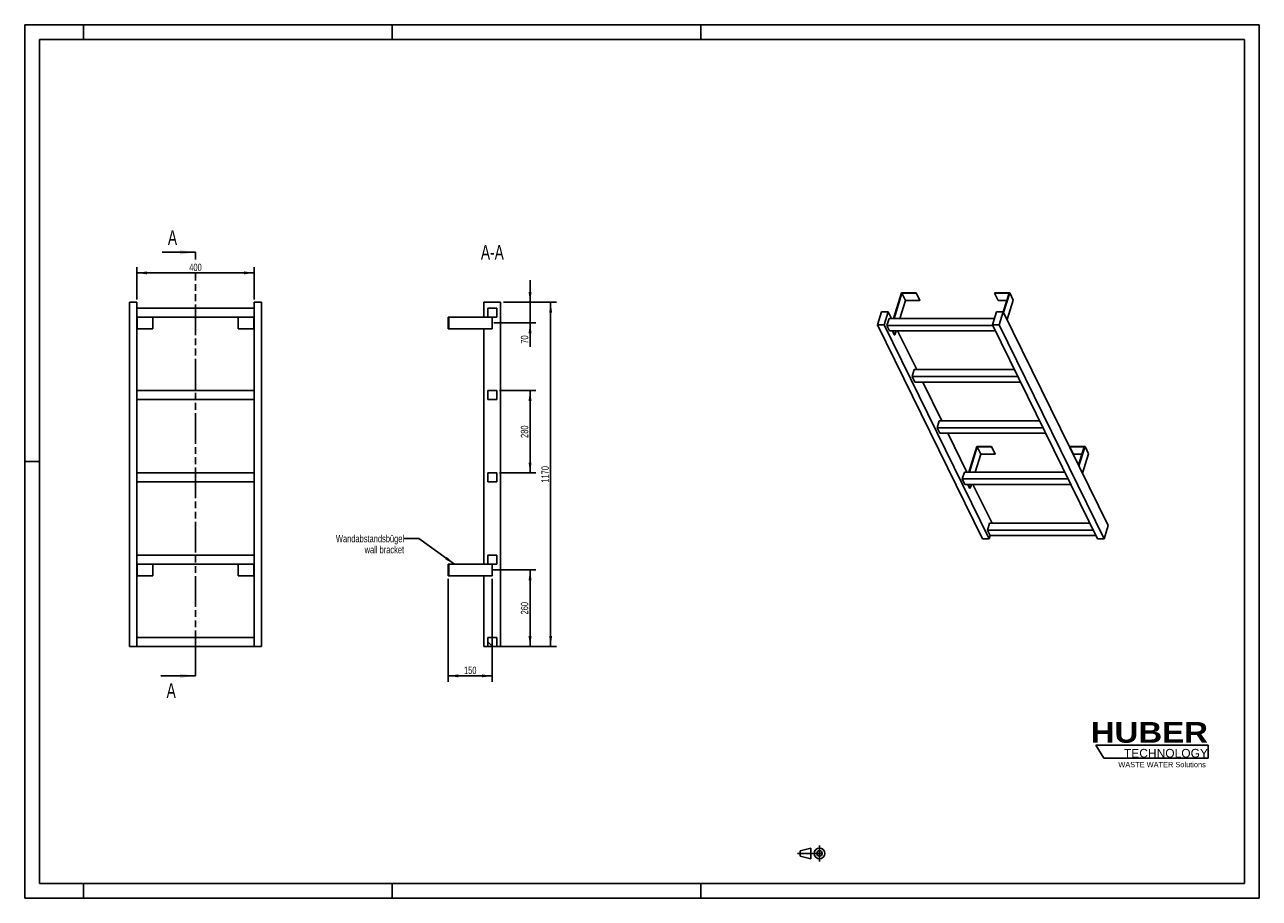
# Model space of a CAD drawing. Header units: millimetres. Extents: x 0 to 4200, y 0 to 2970.
import ezdxf

# ---------------------------------------------------------------- set-up
doc = ezdxf.new("R2010")
doc.units = ezdxf.units.MM
doc.header["$LTSCALE"] = 231
doc.linetypes.add('CENTER', pattern=[0.6, 0.375, -0.075, 0.075, -0.075])
doc.linetypes.add('PHANTOM', pattern=[0.8, 0.45, -0.05, 0.1, -0.05, 0.1, -0.05])
doc.layers.get('0').update_dxf_attribs({"linetype": 'CONTINUOUS'})
for name, color, linetype in [('050_DIMENSIONING', 7, 'CONTINUOUS'), ('053_NOTES', 7, 'CONTINUOUS'), ('HATCHING_BL0', 7, 'CONTINUOUS'), ('HUBER_Logo_BL1', 7, 'CONTINUOUS')]:
    doc.layers.add(name, color=color, linetype=linetype)
doc.styles.get("Standard").update_dxf_attribs({"font": 'txt', "width": 0.7})
doc.styles.add('TEXTSTYLE_2', font='ariblk.ttf')
doc.styles.add('TEXTSTYLE_3', font='arial.ttf')
doc.dimstyles.new('DIMSTYLE_1', dxfattribs={"dimtxt": 25, "dimasz": 35, "dimexe": 2, "dimexo": 1, "dimtad": 1, "dimdec": 1, "dimtxsty": 'STANDARD', "dimblk": '_FILLED', "dimblk1": '_FILLED', "dimblk2": '_FILLED', "dimcen": 0.09, "dimazin": 2, "dimtp": 0.5, "dimtm": 0.5, "dimtfac": 1, "dimtdec": 1, "dimtofl": 0, "dimtmove": 0, "dimatfit": 3, "dimldrblk": '_FILLED', "dimfxl": 1, "dimtolj": 1, "dimarcsym": 0})
doc.dimstyles.new('DIMSTYLE_2', dxfattribs={"dimtxt": 25, "dimasz": 35, "dimexe": 2, "dimexo": 1, "dimtad": 1, "dimdec": 1, "dimtxsty": 'STANDARD', "dimblk": '_FILLED', "dimblk1": '_FILLED', "dimblk2": '_FILLED', "dimcen": 0.09, "dimazin": 2, "dimtp": 0.3, "dimtm": 0.3, "dimtfac": 1, "dimtdec": 1, "dimtofl": 0, "dimtmove": 0, "dimatfit": 3, "dimldrblk": '_FILLED', "dimfxl": 1, "dimtolj": 1, "dimarcsym": 0})
doc.dimstyles.new('DIMSTYLE_3', dxfattribs={"dimtxt": 25, "dimasz": 35, "dimexe": 2, "dimexo": 1, "dimtad": 1, "dimtxsty": 'STANDARD', "dimblk": '_FILLED', "dimblk1": '_FILLED', "dimblk2": '_FILLED', "dimcen": 0.09, "dimazin": 2, "dimtp": 0.5, "dimtm": 0.5, "dimtfac": 1, "dimtofl": 0, "dimtmove": 0, "dimatfit": 3, "dimldrblk": '_FILLED', "dimfxl": 1, "dimtolj": 1, "dimarcsym": 0})
doc.dimstyles.new('DIMSTYLE_4', dxfattribs={"dimtxt": 25, "dimasz": 35, "dimexe": 2, "dimexo": 1, "dimtad": 1, "dimtxsty": 'STANDARD', "dimblk": '_FILLED', "dimblk1": '_FILLED', "dimblk2": '_FILLED', "dimcen": 0.09, "dimazin": 2, "dimtp": 1.2, "dimtm": 1.2, "dimtfac": 1, "dimtofl": 0, "dimtmove": 0, "dimatfit": 3, "dimldrblk": '_FILLED', "dimfxl": 1, "dimtolj": 1, "dimarcsym": 0})
doc.dimstyles.get("Standard").update_dxf_attribs({"dimtxt": 25, "dimasz": 35, "dimexe": 2, "dimexo": 1, "dimtad": 1, "dimtxsty": 'STANDARD', "dimblk": '_FILLED', "dimblk1": '_FILLED', "dimblk2": '_FILLED', "dimcen": 0.09, "dimazin": 2, "dimtol": 1, "dimtp": 0.01, "dimtm": 0.01, "dimtfac": 1, "dimtofl": 0, "dimtmove": 0, "dimatfit": 3, "dimldrblk": '_FILLED', "dimfxl": 1, "dimtolj": 1, "dimarcsym": 0})

# ---------------------------------------------------------------- blocks, each defined once
blk = doc.blocks.new('HUBER_LOGO_BL1', base_point=(3837.5, 503.7))
at = {"layer": 'HUBER_Logo_BL1', "color": 5, "linetype": 'CONTINUOUS'}
for p, q in [((4026.4, 521), (3643.9, 521)), ((3643.9, 521), (3670.9, 476)), ((4026.4, 521), (4026.4, 476)), ((3670.9, 476), (4026.4, 476))]:
    blk.add_line(p, q, dxfattribs=at)
at = {"layer": 'HUBER_Logo_BL1', "color": 2, "linetype": 'CONTINUOUS', "attachment_point": 3, "line_spacing_factor": 0.78}
for s, insert, char_height, width, style in [('HUBER\\P\\fArial;\\H29.25;TECHNOLOGY ', (4025.4, 599.1), 70.2, 387.672, 'TEXTSTYLE_2'), ('WASTE WATER Solutions', (4018, 463.6), 18, 297.033, 'TEXTSTYLE_3')]:
    blk.add_mtext(s, dxfattribs=dict(at, insert=insert, char_height=char_height, width=width, style=style))
blk = doc.blocks.new('_FILLED')
at = {"color": 0, "linetype": 'BYBLOCK'}
blk.add_solid([(0, 0), (-1, 0.143), (-1, -0.143)], dxfattribs=at)
blk = doc.blocks.new('*D0')
at = {"layer": '050_DIMENSIONING', "color": 2, "linetype": 'CONTINUOUS'}
for p, q in [((381.1, 2036.2), (381.1, 2146.2)), ((781.1, 2036.2), (781.1, 2146.2)), ((381.1, 2126.2), (581.1, 2126.2)), ((781.1, 2126.2), (581.1, 2126.2))]:
    blk.add_line(p, q, dxfattribs=at)
at = {"layer": '050_DIMENSIONING', "color": 2, "linetype": 'CONTINUOUS', "xscale": 35, "yscale": 35, "zscale": 35, "rotation": 180}
blk.add_blockref('_FILLED', (381.1, 2126.2), dxfattribs=at)
at = {"layer": '050_DIMENSIONING', "color": 2, "linetype": 'CONTINUOUS', "xscale": 35, "yscale": 35, "zscale": 35}
blk.add_blockref('_FILLED', (781.1, 2126.2), dxfattribs=at)
at = {"layer": '050_DIMENSIONING', "color": 2, "linetype": 'CONTINUOUS', "insert": (581.1, 2157.5), "char_height": 25, "width": 88.393, "attachment_point": 2, "line_spacing_factor": 0.9}
blk.add_mtext('400', dxfattribs=at)
blk = doc.blocks.new('*D1')
at = {"layer": '050_DIMENSIONING', "color": 2, "linetype": 'CONTINUOUS'}
for p, q in [((1590.4, 1116.2), (1739.2, 1116.2)), ((1719.2, 1116.2), (1719.2, 986.2)), ((1719.2, 856.2), (1719.2, 986.2)), ((1629.2, 856.2), (1739.2, 856.2))]:
    blk.add_line(p, q, dxfattribs=at)
at = {"layer": '050_DIMENSIONING', "color": 2, "linetype": 'CONTINUOUS', "xscale": 35, "yscale": 35, "zscale": 35}
for p, rotation in [((1719.2, 1116.2), 90), ((1719.2, 856.2), 270)]:
    blk.add_blockref('_FILLED', p, dxfattribs=dict(at, rotation=rotation))
at = {"layer": '050_DIMENSIONING', "color": 2, "linetype": 'CONTINUOUS', "insert": (1687.9, 986.2), "char_height": 25, "width": 88.393, "attachment_point": 2, "rotation": 90, "line_spacing_factor": 0.9}
blk.add_mtext('260', dxfattribs=at)
blk = doc.blocks.new('*D2')
at = {"layer": '050_DIMENSIONING', "color": 2, "linetype": 'CONTINUOUS'}
for p, q in [((1719.2, 2026.2), (1719.2, 2101.2)), ((1719.2, 2101.2), (1719.2, 1991.2)), ((1629.2, 2026.2), (1739.2, 2026.2)), ((1719.2, 1874.4), (1719.2, 1991.2)), ((1595.8, 1956.2), (1739.2, 1956.2)), ((1719.2, 1956.2), (1719.2, 1874.4))]:
    blk.add_line(p, q, dxfattribs=at)
at = {"layer": '050_DIMENSIONING', "color": 2, "linetype": 'CONTINUOUS', "xscale": 35, "yscale": 35, "zscale": 35}
for p, rotation in [((1719.2, 2026.2), 270), ((1719.2, 1956.2), 90)]:
    blk.add_blockref('_FILLED', p, dxfattribs=dict(at, rotation=rotation))
at = {"layer": '050_DIMENSIONING', "color": 2, "linetype": 'CONTINUOUS', "insert": (1687.9, 1913.7), "char_height": 25, "width": 58.929, "attachment_point": 3, "rotation": 90, "line_spacing_factor": 0.9}
blk.add_mtext('70', dxfattribs=at)
blk = doc.blocks.new('*D3')
at = {"layer": '050_DIMENSIONING', "color": 2, "linetype": 'CONTINUOUS'}
for p, q in [((1440.7, 1086.2), (1440.7, 736.2)), ((1590.7, 1086.2), (1590.7, 736.2)), ((1440.7, 756.2), (1515.7, 756.2)), ((1590.7, 756.2), (1515.7, 756.2))]:
    blk.add_line(p, q, dxfattribs=at)
at = {"layer": '050_DIMENSIONING', "color": 2, "linetype": 'CONTINUOUS', "xscale": 35, "yscale": 35, "zscale": 35, "rotation": 180}
blk.add_blockref('_FILLED', (1440.7, 756.2), dxfattribs=at)
at = {"layer": '050_DIMENSIONING', "color": 2, "linetype": 'CONTINUOUS', "xscale": 35, "yscale": 35, "zscale": 35}
blk.add_blockref('_FILLED', (1590.7, 756.2), dxfattribs=at)
at = {"layer": '050_DIMENSIONING', "color": 2, "linetype": 'CONTINUOUS', "insert": (1515.7, 787.5), "char_height": 25, "width": 77.679, "attachment_point": 2, "line_spacing_factor": 0.9}
blk.add_mtext('150', dxfattribs=at)
blk = doc.blocks.new('*D4')
at = {"layer": '050_DIMENSIONING', "color": 2, "linetype": 'CONTINUOUS'}
for p, q in [((1629.2, 2026.2), (1809.2, 2026.2)), ((1789.2, 2026.2), (1789.2, 1441.2)), ((1789.2, 856.2), (1789.2, 1441.2)), ((1615.7, 856.2), (1809.2, 856.2))]:
    blk.add_line(p, q, dxfattribs=at)
at = {"layer": '050_DIMENSIONING', "color": 2, "linetype": 'CONTINUOUS', "xscale": 35, "yscale": 35, "zscale": 35}
for p, rotation in [((1789.2, 2026.2), 90), ((1789.2, 856.2), 270)]:
    blk.add_blockref('_FILLED', p, dxfattribs=dict(at, rotation=rotation))
at = {"layer": '050_DIMENSIONING', "color": 2, "linetype": 'CONTINUOUS', "insert": (1757.9, 1441.2), "char_height": 25, "width": 101.786, "attachment_point": 2, "rotation": 90, "line_spacing_factor": 0.9}
blk.add_mtext('1170', dxfattribs=at)
blk = doc.blocks.new('*D5')
at = {"layer": '050_DIMENSIONING', "color": 2, "linetype": 'CONTINUOUS'}
for p, q in [((1615.7, 1726.2), (1739.2, 1726.2)), ((1719.2, 1726.2), (1719.2, 1586.2)), ((1719.2, 1446.2), (1719.2, 1586.2)), ((1615.7, 1446.2), (1739.2, 1446.2))]:
    blk.add_line(p, q, dxfattribs=at)
at = {"layer": '050_DIMENSIONING', "color": 2, "linetype": 'CONTINUOUS', "xscale": 35, "yscale": 35, "zscale": 35}
for p, rotation in [((1719.2, 1726.2), 90), ((1719.2, 1446.2), 270)]:
    blk.add_blockref('_FILLED', p, dxfattribs=dict(at, rotation=rotation))
at = {"layer": '050_DIMENSIONING', "color": 2, "linetype": 'CONTINUOUS', "insert": (1687.9, 1586.2), "char_height": 25, "width": 88.393, "attachment_point": 2, "rotation": 90, "line_spacing_factor": 0.9}
blk.add_mtext('280', dxfattribs=at)
blk = doc.blocks.new('PROJEKTIONSMETHODE_1_BL2', base_point=(2680, 152.5))
at = {"color": 2, "linetype": 'CONTINUOUS'}
for p, q in [((2637.8, 161.7), (2674.5, 170.8)), ((2674.5, 134.2), (2674.5, 170.8)), ((2637.8, 143.3), (2637.8, 161.7)), ((2637.8, 143.3), (2674.5, 134.2))]:
    blk.add_line(p, q, dxfattribs=at)
at = {"color": 2, "linetype": 'CENTER'}
for p, q in [((2703.8, 180), (2703.8, 125)), ((2628.7, 152.5), (2731.3, 152.5))]:
    blk.add_line(p, q, dxfattribs=at)
at = {"color": 2, "linetype": 'CONTINUOUS'}
for radius in [18.3, 9.17]:
    blk.add_circle((2703.8, 152.5), radius, dxfattribs=at)
blk = doc.blocks.new('XSEC_FILLED')
at = {"color": 0, "linetype": 'BYBLOCK'}
blk.add_solid([(0, 0), (-1, 0.143), (-1, -0.143)], dxfattribs=at)
blk = doc.blocks.new('HATCHING_BL0', base_point=(522.2, 1476.2))
at = {"layer": 'HATCHING_BL0', "color": 7, "linetype": 'PHANTOM'}
for p, q in [((581.1, 2171.3), (581.1, 2196.2)), ((581.1, 806.2), (581.1, 2122.8)), ((581.1, 756.2), (581.1, 806.2))]:
    blk.add_line(p, q, dxfattribs=at)
at = {"layer": 'HATCHING_BL0', "color": 7, "linetype": 'CONTINUOUS', "char_height": 50, "width": 64.286, "attachment_point": 1, "line_spacing_factor": 0.9}
for insert in [(487.2, 2271.2), (482.8, 731.2)]:
    blk.add_mtext('A', dxfattribs=dict(at, insert=insert))
at = {"layer": 'HATCHING_BL0', "color": 7, "linetype": 'CONTINUOUS'}
for points in [[(581.1, 2196.2), (467.6, 2196.2)], [(581.1, 756.2), (463.2, 756.2)]]:
    blk.add_leader(points, dimstyle='STANDARD', override={"dimasz": 52.5, "dimtad": 0, "dimldrblk": 'XSEC_FILLED'}, dxfattribs=at)

msp = doc.modelspace()

# ---------------------------------------------------------------- hatches: boundary and pattern name
at = {"linetype": 'CONTINUOUS'}
h = msp.add_hatch(dxfattribs=at)
h.set_pattern_fill('ANSI31', color=2, angle=90, style=0, pattern_type=2)
h.set_pattern_definition([(135, (1590.67, 856.2), (-239.54, -239.54), [])])
edge = h.paths.add_edge_path()
edge.add_line((1605.672, 856.209), (1575.672, 856.209))
edge.add_line((1575.672, 856.209), (1575.672, 886.209))
edge.add_line((1575.672, 886.209), (1605.672, 886.209))
edge.add_line((1605.672, 856.209), (1605.672, 886.209))
edge = h.paths.add_edge_path()
edge.add_line((1575.672, 1136.209), (1575.672, 1166.209))
edge.add_line((1575.672, 1166.209), (1605.672, 1166.209))
edge.add_line((1605.672, 1136.209), (1605.672, 1166.209))
edge.add_line((1575.672, 1136.209), (1605.672, 1136.209))
edge = h.paths.add_edge_path()
edge.add_line((1575.672, 1416.209), (1575.672, 1446.209))
edge.add_line((1575.672, 1446.209), (1605.672, 1446.209))
edge.add_line((1605.672, 1416.209), (1605.672, 1446.209))
edge.add_line((1575.672, 1416.209), (1605.672, 1416.209))
edge = h.paths.add_edge_path()
edge.add_line((1575.672, 1696.209), (1575.672, 1726.209))
edge.add_line((1575.672, 1726.209), (1605.672, 1726.209))
edge.add_line((1605.672, 1696.209), (1605.672, 1726.209))
edge.add_line((1575.672, 1696.209), (1605.672, 1696.209))
edge = h.paths.add_edge_path()
edge.add_line((1575.672, 1976.209), (1575.672, 2006.209))
edge.add_line((1575.672, 2006.209), (1605.672, 2006.209))
edge.add_line((1605.672, 1976.209), (1605.672, 2006.209))
edge.add_line((1575.672, 1976.209), (1605.672, 1976.209))

# ---------------------------------------------------------------- linework, layer by layer
at = {"color": 7, "linetype": 'CONTINUOUS'}
for p, q in [((0, 2970), (4200, 2970)), ((0, 0), (0, 2970)), ((4200, 0), (4200, 2970)), ((2982.413, 2058.46), (2955.497, 1971.359)), ((3033.072, 2058.46), (2982.413, 2058.46)), ((3032.588, 2056.894), (3033.072, 2058.46)), ((3033.072, 2058.46), (3045.273, 2033.596)), ((3300.179, 2058.46), (3299.695, 2056.894)), ((3350.838, 2058.46), (3300.179, 2058.46)), ((3330.324, 1992.078), (3350.838, 2058.46)), ((3350.838, 2058.46), (3363.04, 2033.596)), ((356.128, 2026.209), (381.128, 2026.209)), ((356.128, 856.209), (356.128, 2026.209)), ((381.128, 856.209), (381.128, 2026.209)), ((781.128, 2026.209), (806.128, 2026.209)), ((781.128, 856.209), (781.128, 2026.209)), ((806.128, 856.209), (806.128, 2026.209)), ((1562.172, 2026.209), (1619.172, 2026.209)), ((1562.172, 1976.209), (1562.172, 2026.209)), ((1619.172, 856.209), (1619.172, 2026.209)), ((2957.339, 1971.359), (2983.771, 2056.894)), ((2995.973, 2032.029), (2977.225, 1971.359)), ((2983.771, 2056.894), (2995.973, 2032.029)), ((2983.771, 2056.894), (3032.588, 2056.894)), ((2995.973, 2032.029), (3044.789, 2032.029)), ((3032.588, 2056.894), (3044.789, 2032.029)), ((3044.789, 2032.029), (3045.273, 2033.596)), ((3299.695, 2056.894), (3311.897, 2032.029)), ((3299.695, 2056.894), (3348.512, 2056.894)), ((3311.897, 2032.029), (3340.828, 2032.029)), ((3348.512, 2056.894), (3329.19, 1994.37)), ((3342.526, 1967.214), (3363.04, 2033.596)), ((781.128, 2006.209), (381.128, 2006.209)), ((381.128, 1976.209), (781.128, 1976.209)), ((383.128, 1976.209), (383.128, 1936.209)), ((436.128, 1976.209), (436.128, 1936.209)), ((726.128, 1976.209), (726.128, 1936.209)), ((779.128, 1976.209), (779.128, 1936.209)), ((1440.672, 1976.209), (1442.672, 1976.209)), ((1440.672, 1976.209), (1440.672, 1936.209)), ((1442.672, 1976.209), (1575.672, 1976.209)), ((1442.672, 1976.209), (1442.672, 1936.209)), ((1575.672, 2006.209), (1605.672, 2006.209)), ((1575.672, 1976.209), (1575.672, 2006.209)), ((1575.672, 1976.209), (1605.672, 1976.209)), ((1590.672, 1976.209), (1590.672, 1936.209)), ((1605.672, 1976.209), (1605.672, 2006.209)), ((2914.724, 1994.366), (2900.926, 1949.717)), ((2937.75, 1994.366), (2914.724, 1994.366)), ((2923.952, 1949.717), (2937.75, 1994.366)), ((2949.041, 1971.359), (2937.75, 1994.366)), ((3306.175, 1994.366), (3292.377, 1949.717)), ((3329.201, 1994.366), (3306.175, 1994.366)), ((3315.403, 1949.717), (3329.201, 1994.366)), ((3686.1, 1267.083), (3329.201, 1994.366)), ((381.128, 1936.209), (383.128, 1936.209)), ((383.128, 1936.209), (436.128, 1936.209)), ((726.128, 1936.209), (779.128, 1936.209)), ((779.128, 1936.209), (781.128, 1936.209)), ((1440.672, 1936.209), (1442.672, 1936.209)), ((1590.672, 1936.209), (1442.672, 1936.209)), ((1562.172, 1136.209), (1562.172, 1936.209)), ((3257.825, 1222.433), (2900.926, 1949.717)), ((2900.926, 1949.717), (2923.952, 1949.717)), ((3280.851, 1222.433), (2923.952, 1949.717)), ((2940.583, 1971.359), (2933.321, 1947.86)), ((2942.472, 1929.211), (2933.321, 1947.86)), ((3293.288, 1947.86), (2933.321, 1947.86)), ((3299.065, 1971.359), (2940.583, 1971.359)), ((3649.276, 1222.433), (3292.377, 1949.717)), ((3292.377, 1949.717), (3315.403, 1949.717)), ((3672.302, 1222.433), (3315.403, 1949.717)), ((2942.472, 1929.211), (3302.44, 1929.211)), ((2958.305, 1916.097), (2951.869, 1929.211)), ((2953.712, 1929.211), (2960.147, 1916.097)), ((2958.305, 1916.097), (2960.147, 1916.097)), ((2964.2, 1929.211), (2960.147, 1916.097)), ((3034.452, 1797.309), (2969.724, 1929.211)), ((3025.995, 1797.309), (3018.733, 1773.809)), ((3378.7, 1773.809), (3018.733, 1773.809)), ((3027.884, 1755.16), (3018.733, 1773.809)), ((3367.168, 1797.309), (3025.995, 1797.309)), ((781.128, 1726.209), (381.128, 1726.209)), ((1575.672, 1726.209), (1605.672, 1726.209)), ((1575.672, 1696.209), (1575.672, 1726.209)), ((1605.672, 1696.209), (1605.672, 1726.209)), ((3027.884, 1755.16), (3387.851, 1755.16)), ((3119.864, 1623.258), (3055.136, 1755.16)), ((381.128, 1696.209), (781.128, 1696.209)), ((1575.672, 1696.209), (1605.672, 1696.209)), ((3111.407, 1623.258), (3104.145, 1599.758)), ((3464.112, 1599.758), (3104.145, 1599.758)), ((3113.296, 1581.11), (3104.145, 1599.758)), ((3452.58, 1623.258), (3111.407, 1623.258)), ((3113.296, 1581.11), (3473.263, 1581.11)), ((3205.276, 1449.207), (3140.547, 1581.11)), ((3238.649, 1536.308), (3211.732, 1449.207)), ((3213.575, 1449.207), (3240.007, 1534.741)), ((3289.307, 1536.308), (3238.649, 1536.308)), ((3252.208, 1509.877), (3240.007, 1534.741)), ((3240.007, 1534.741), (3288.823, 1534.741)), ((3288.823, 1534.741), (3289.307, 1536.308)), ((3301.024, 1509.877), (3288.823, 1534.741)), ((3301.509, 1511.443), (3289.307, 1536.308)), ((3556.415, 1536.308), (3555.931, 1534.741)), ((3568.132, 1509.877), (3555.931, 1534.741)), ((3555.931, 1534.741), (3604.747, 1534.741)), ((3607.073, 1536.308), (3556.415, 1536.308)), ((3604.747, 1534.741), (3585.429, 1472.229)), ((3586.559, 1469.926), (3607.073, 1536.308)), ((3619.275, 1511.443), (3607.073, 1536.308)), ((3252.208, 1509.877), (3233.46, 1449.207)), ((3301.024, 1509.877), (3252.208, 1509.877)), ((3301.509, 1511.443), (3301.024, 1509.877)), ((3597.063, 1509.877), (3568.132, 1509.877)), ((3619.275, 1511.443), (3598.761, 1445.061)), ((781.128, 1446.209), (381.128, 1446.209)), ((1575.672, 1446.209), (1605.672, 1446.209)), ((1575.672, 1416.209), (1575.672, 1446.209)), ((1605.672, 1416.209), (1605.672, 1446.209)), ((3196.818, 1449.207), (3189.556, 1425.707)), ((3537.991, 1449.207), (3196.818, 1449.207)), ((381.128, 1416.209), (781.128, 1416.209)), ((1575.672, 1416.209), (1605.672, 1416.209)), ((3549.523, 1425.707), (3189.556, 1425.707)), ((3198.708, 1407.059), (3189.556, 1425.707)), ((3198.708, 1407.059), (3558.675, 1407.059)), ((3214.54, 1393.944), (3208.105, 1407.059)), ((3216.382, 1393.944), (3209.947, 1407.059)), ((3216.382, 1393.944), (3214.54, 1393.944)), ((3220.435, 1407.059), (3216.382, 1393.944)), ((3290.687, 1275.156), (3225.959, 1407.059)), ((3282.23, 1275.156), (3274.968, 1251.656)), ((3623.403, 1275.156), (3282.23, 1275.156)), ((3672.302, 1222.433), (3686.1, 1267.083)), ((3257.825, 1222.433), (3280.851, 1222.433)), ((3634.935, 1251.656), (3274.968, 1251.656)), ((3284.119, 1233.008), (3274.968, 1251.656)), ((3280.851, 1222.433), (3284.119, 1233.008)), ((3284.119, 1233.008), (3644.086, 1233.008)), ((3649.276, 1222.433), (3672.302, 1222.433)), ((781.128, 1166.209), (381.128, 1166.209)), ((381.128, 1136.209), (781.128, 1136.209)), ((383.128, 1096.209), (383.128, 1136.209)), ((436.128, 1096.209), (436.128, 1136.209)), ((726.128, 1096.209), (726.128, 1136.209)), ((779.128, 1096.209), (779.128, 1136.209)), ((1440.672, 1136.209), (1442.672, 1136.209)), ((1440.672, 1096.209), (1440.672, 1136.209)), ((1442.672, 1136.209), (1575.672, 1136.209)), ((1442.672, 1096.209), (1442.672, 1136.209)), ((1575.672, 1166.209), (1605.672, 1166.209)), ((1575.672, 1136.209), (1575.672, 1166.209)), ((1575.672, 1136.209), (1605.672, 1136.209)), ((1590.672, 1096.209), (1590.672, 1136.209)), ((1605.672, 1136.209), (1605.672, 1166.209)), ((383.128, 1096.209), (381.128, 1096.209)), ((436.128, 1096.209), (383.128, 1096.209)), ((779.128, 1096.209), (726.128, 1096.209)), ((781.128, 1096.209), (779.128, 1096.209)), ((1442.672, 1096.209), (1440.672, 1096.209)), ((1590.672, 1096.209), (1442.672, 1096.209)), ((1562.172, 856.209), (1562.172, 1096.209)), ((781.128, 886.209), (381.128, 886.209)), ((1575.672, 886.209), (1605.672, 886.209)), ((1575.672, 856.209), (1575.672, 886.209)), ((1605.672, 856.209), (1605.672, 886.209)), ((356.128, 856.209), (381.128, 856.209)), ((381.128, 856.209), (781.128, 856.209)), ((781.128, 856.209), (806.128, 856.209)), ((1562.172, 856.209), (1575.672, 856.209)), ((1605.672, 856.209), (1575.672, 856.209)), ((1605.672, 856.209), (1619.172, 856.209)), ((0, 0), (4200, 0))]:
    msp.add_line(p, q, dxfattribs=at)
at = {"color": 3, "linetype": 'CONTINUOUS'}
for p, q in [((0, 2970), (0, 0)), ((4200, 2970), (0, 2970)), ((200, 2970), (200, 2920)), ((1250, 2970), (1250, 2920)), ((2300, 2970), (2300, 2920)), ((4200, 2970), (4200, 0)), ((0, 1485), (50, 1485)), ((200, 0), (200, 50)), ((1250, 0), (1250, 50)), ((2300, 0), (2300, 50)), ((4200, 0), (0, 0))]:
    msp.add_line(p, q, dxfattribs=at)
at = {"color": 5, "linetype": 'CONTINUOUS'}
for p, q in [((50, 2920), (50, 50)), ((4150, 2920), (50, 2920)), ((4150, 50), (4150, 2920)), ((50, 50), (4150, 50))]:
    msp.add_line(p, q, dxfattribs=at)

# ---------------------------------------------------------------- block references
at = {"color": 2, "linetype": 'CONTINUOUS'}
msp.add_blockref('PROJEKTIONSMETHODE_1_BL2', (2680, 152.5), dxfattribs=at)
at = {"layer": 'HATCHING_BL0'}
msp.add_blockref('HATCHING_BL0', (522.165, 1476.209), dxfattribs=at)
at = {"layer": 'HUBER_Logo_BL1'}
msp.add_blockref('HUBER_LOGO_BL1', (3837.497, 503.742), dxfattribs=at)

# ---------------------------------------------------------------- texts
at = {"layer": '053_NOTES', "color": 2, "linetype": 'CONTINUOUS', "attachment_point": 3, "line_spacing_factor": 0.9}
for s, insert, char_height, width in [('A-A', (1629.988, 2221.209), 50, 182.14286), ('Wandabstandsbügel\\Pwall bracket', (1290.672, 1235.436), 25, 472.67857)]:
    msp.add_mtext(s, dxfattribs=dict(at, insert=insert, char_height=char_height, width=width))

# ---------------------------------------------------------------- dimensions: what is measured, and where the dimension line sits
at = {"layer": '050_DIMENSIONING', "color": 2, "linetype": 'CONTINUOUS'}
for base, p1, p2, dimstyle, picture, middle in [((781.128, 2126.209), (381.128, 2035.209), (781.128, 2035.209), 'DIMSTYLE_1', '*D0', (577.556, 2126.209)), ((1590.672, 756.209), (1440.672, 1087.209), (1590.672, 1087.209), 'DIMSTYLE_3', '*D3', (1512.101, 756.209))]:
    dim = msp.add_linear_dim(base=base, p1=p1, p2=p2, dimstyle=dimstyle, dxfattribs=at)
    dim.commit()
    dim.dimension.update_dxf_attribs({"geometry": picture, "text_midpoint": middle, "dimtype": 160})
for base, p1, p2, angle, dimstyle, picture, middle in [((1719.172, 1956.209), (1628.172, 2026.209), (1594.816, 1956.209), 270, 'DIMSTYLE_2', '*D2', (1719.172, 1890.513)), ((1789.172, 2026.209), (1614.672, 856.209), (1628.172, 2026.209), 90, 'DIMSTYLE_4', '*D4', (1789.172, 1437.637)), ((1719.172, 1446.209), (1614.672, 1726.209), (1614.672, 1446.209), 270, 'DIMSTYLE_3', '*D5', (1719.172, 1582.637)), ((1719.172, 1116.209), (1628.172, 856.209), (1589.41, 1116.209), 90, 'DIMSTYLE_1', '*D1', (1719.172, 982.637))]:
    dim = msp.add_linear_dim(base=base, p1=p1, p2=p2, angle=angle, dimstyle=dimstyle, dxfattribs=at)
    dim.commit()
    dim.dimension.update_dxf_attribs({"geometry": picture, "text_midpoint": middle, "dimtype": 160})

# ---------------------------------------------------------------- leaders
at = {"layer": '053_NOTES', "color": 2, "linetype": 'CONTINUOUS'}
msp.add_leader([(1461.723, 1136.209), (1340.672, 1222.936), (1290.672, 1222.936)], dimstyle='STANDARD', override={"dimtad": 0}, dxfattribs=at)

doc.saveas('drawing.dxf')
